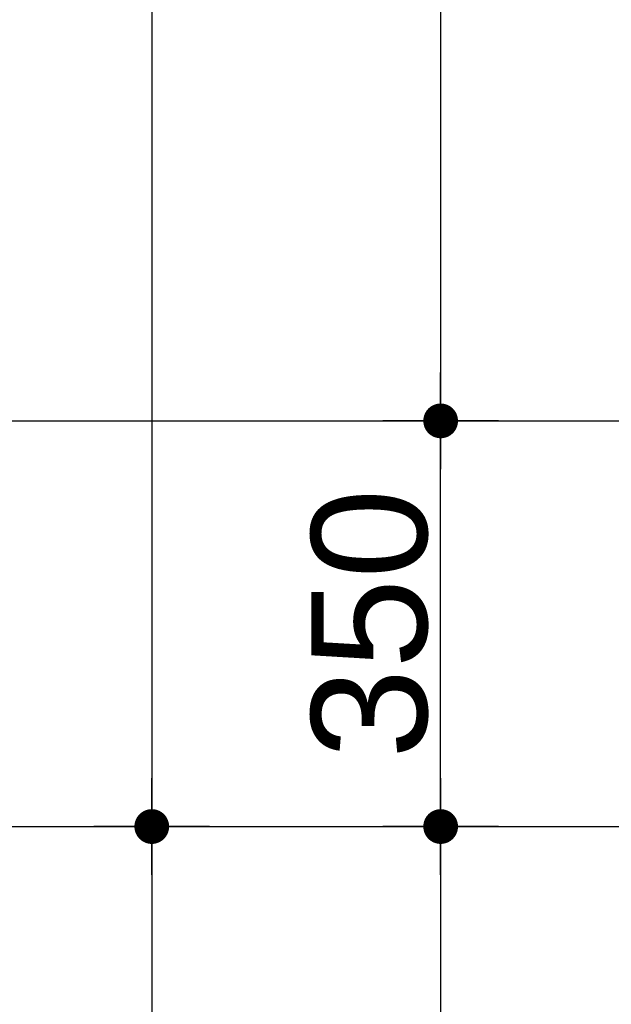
# Model space of a CAD drawing. Header units: metres. Extents: x 63115 to 703450, y -261936 to -53969.
# Tile 23 of 174: x 153414 to 153925, y -133964 to -133114. Entities that reach past the tile are written whole.
import ezdxf

# ---------------------------------------------------------------- set-up
doc = ezdxf.new("R2010")
doc.units = ezdxf.units.M
doc.header["$PDMODE"] = 35
doc.header["$PDSIZE"] = 50
doc.linetypes.add('DASHDOT2', pattern=[12.7, 6.35, -3.175, 0, -3.175])
doc.layers.get('0').update_dxf_attribs({"true_color": 0x83b7c5})
doc.layers.get('DEFPOINTS').update_dxf_attribs({"color": 6})
for name, color, linetype in [('_01-STRAMIENEN', 253, 'DASHDOT2'), ('_03-PROJECTION', 1, 'Continuous'), ('_06-DIMENSIONS', 7, 'Continuous')]:
    doc.layers.add(name, color=color, linetype=linetype)
doc.layers.add('_01Hulplijnen', color=6, linetype='Continuous', plot=False)
doc.styles.add('NIOstandard', font='arial.ttf')
doc.dimstyles.new('NIO-50-KLEIN', dxfattribs={"dimtxt": 100, "dimasz": 10, "dimexe": 2, "dimexo": 5, "dimgap": 10, "dimtad": 1, "dimdec": 0, "dimzin": 0, "dimdsep": 46, "dimtxsty": 'NIOstandard', "dimblk1": 'MAATSTR', "dimblk2": 'MAATSTR', "dimsah": 1, "dimcen": 0, "dimdle": 1.5, "dimse1": 1, "dimse2": 1, "dimclrd": 7, "dimclre": 256, "dimclrt": 256, "dimazin": 0, "dimtfac": 1, "dimtdec": 0, "dimtofl": 0, "dimtmove": 1, "dimatfit": 2, "dimldrblk": 'MAATSTR', "dimfxl": 1, "dimtvp": 1, "dimtolj": 1, "dimtzin": 0, "dimarcsym": 0})

# ---------------------------------------------------------------- blocks, each defined once
blk = doc.blocks.new('MAATSTR')
at = {"linetype": 'Continuous'}
for p, q in [((0, 5), (0, -5)), ((-4.167, 0), (4.167, 0))]:
    blk.add_line(p, q, dxfattribs=at)
at = {"linetype": 'Continuous', "const_width": 1.5}
blk.add_lwpolyline([(-0.75, 0, 1), (0.75, 0, 1)], format="xyb", close=True, dxfattribs=at)
blk = doc.blocks.new('*D256')
at = {"layer": '_06-DIMENSIONS', "color": 7, "lineweight": -2, "transparency": 16777216}
blk.add_line((-7154.36, -3410), (-7154.36, -4140), dxfattribs=at)
at = {"layer": 'DEFPOINTS', "color": 0, "transparency": 16777216}
for p in [(-6413.56, -3400), (-7154.36, -4150), (-6306.14, -4150)]:
    blk.add_point(p, dxfattribs=at)
at = {"layer": '_06-DIMENSIONS', "color": 7, "lineweight": -2, "transparency": 16777216, "xscale": 10, "yscale": 10, "zscale": 10}
for p, rotation in [((-7154.36, -3400), 90), ((-7154.36, -4150), 270)]:
    blk.add_blockref('MAATSTR', p, dxfattribs=dict(at, rotation=rotation))
at = {"layer": '_06-DIMENSIONS', "transparency": 16777216, "insert": (-7215.42, -3775), "char_height": 100, "attachment_point": 5, "rotation": 90, "style": 'NIOstandard'}
blk.add_mtext('\\A1;750', dxfattribs=at)
blk = doc.blocks.new('*D261')
at = {"layer": '_06-DIMENSIONS', "color": 7, "lineweight": -2, "transparency": 16777216}
blk.add_line((-7154.36, -3390), (-7154.36, -3060), dxfattribs=at)
at = {"layer": 'DEFPOINTS', "color": 0, "transparency": 16777216}
for p in [(-7154.36, -3050), (-6500, -3050), (-6500, -3400)]:
    blk.add_point(p, dxfattribs=at)
at = {"layer": '_06-DIMENSIONS', "color": 7, "lineweight": -2, "transparency": 16777216, "xscale": 10, "yscale": 10, "zscale": 10}
for p, rotation in [((-7154.36, -3050), 90), ((-7154.36, -3400), 270)]:
    blk.add_blockref('MAATSTR', p, dxfattribs=dict(at, rotation=rotation))
at = {"layer": '_06-DIMENSIONS', "transparency": 16777216, "insert": (-7215.45, -3225), "char_height": 100, "attachment_point": 5, "rotation": 90, "style": 'NIOstandard'}
blk.add_mtext('\\A1;350', dxfattribs=at)
blk = doc.blocks.new('*D264')
at = {"layer": '_06-DIMENSIONS', "color": 7, "lineweight": -2, "transparency": 16777216}
blk.add_line((-7154.36, -1960), (-7154.36, -3040), dxfattribs=at)
at = {"layer": 'DEFPOINTS', "color": 0, "transparency": 16777216}
for p in [(-6500, -1950), (-7154.36, -3050), (-6500, -3050)]:
    blk.add_point(p, dxfattribs=at)
at = {"layer": '_06-DIMENSIONS', "color": 7, "lineweight": -2, "transparency": 16777216, "xscale": 10, "yscale": 10, "zscale": 10}
for p, rotation in [((-7154.36, -1950), 90), ((-7154.36, -3050), 270)]:
    blk.add_blockref('MAATSTR', p, dxfattribs=dict(at, rotation=rotation))
at = {"layer": '_06-DIMENSIONS', "transparency": 16777216, "insert": (-7215.42, -2500), "char_height": 100, "attachment_point": 5, "rotation": 90, "style": 'NIOstandard'}
blk.add_mtext('\\A1;1100', dxfattribs=at)
blk = doc.blocks.new('*D271')
at = {"layer": '_06-DIMENSIONS', "color": 7, "lineweight": -2, "transparency": 16777216}
blk.add_line((-7403.87, 3390), (-7403.87, -3390), dxfattribs=at)
at = {"layer": 'DEFPOINTS', "color": 0, "transparency": 16777216}
for p in [(-6500, 3400), (-7403.87, -3400), (-6500, -3400)]:
    blk.add_point(p, dxfattribs=at)
at = {"layer": '_06-DIMENSIONS', "color": 7, "lineweight": -2, "transparency": 16777216, "xscale": 10, "yscale": 10, "zscale": 10}
for p, rotation in [((-7403.87, 3400), 90), ((-7403.87, -3400), 270)]:
    blk.add_blockref('MAATSTR', p, dxfattribs=dict(at, rotation=rotation))
at = {"layer": '_06-DIMENSIONS', "transparency": 16777216, "insert": (-7464.93, 0), "char_height": 100, "attachment_point": 5, "rotation": 90, "style": 'NIOstandard'}
blk.add_mtext('\\A1;6800', dxfattribs=at)
blk = doc.blocks.new('*D272')
at = {"layer": '_06-DIMENSIONS', "color": 7, "lineweight": -2, "transparency": 16777216}
blk.add_line((-7403.87, -3410), (-7403.87, -4140), dxfattribs=at)
at = {"layer": 'DEFPOINTS', "color": 0, "transparency": 16777216}
for p in [(-6500, -3400), (-7403.87, -4150), (-6500, -4150)]:
    blk.add_point(p, dxfattribs=at)
at = {"layer": '_06-DIMENSIONS', "color": 7, "lineweight": -2, "transparency": 16777216, "xscale": 10, "yscale": 10, "zscale": 10}
for p, rotation in [((-7403.87, -3400), 90), ((-7403.87, -4150), 270)]:
    blk.add_blockref('MAATSTR', p, dxfattribs=dict(at, rotation=rotation))
at = {"layer": '_06-DIMENSIONS', "transparency": 16777216, "insert": (-7464.93, -3775), "char_height": 100, "attachment_point": 5, "rotation": 90, "style": 'NIOstandard'}
blk.add_mtext('\\A1;750', dxfattribs=at)
blk = doc.blocks.new('*U244')
at = {"layer": '_01-STRAMIENEN'}
for points in [[(-7899.78, -3050), (6883.22, -3050)], [(-7899.78, -3400), (6883.22, -3400)]]:
    blk.add_lwpolyline(points, dxfattribs=at)
at = {"layer": '_01Hulplijnen'}
for points in [[(-7899.78, -3050), (6883.22, -3050)], [(-7899.78, -3400), (6883.22, -3400)]]:
    blk.add_lwpolyline(points, dxfattribs=at)
at = {"layer": '_06-DIMENSIONS'}
for base, p1, p2, picture, middle in [((-7403.87, -3400), (-6500, 3400), (-6500, -3400), '*D271', (-7464.93, 0)), ((-7154.36, -3050), (-6500, -1950), (-6500, -3050), '*D264', (-7215.42, -2500)), ((-7154.36, -3050), (-6500, -3400), (-6500, -3050), '*D261', (-7215.45, -3225)), ((-7403.87, -4150), (-6500, -3400), (-6500, -4150), '*D272', (-7464.93, -3775)), ((-7154.36, -4150), (-6413.56, -3400), (-6306.14, -4150), '*D256', (-7215.42, -3775))]:
    dim = blk.add_linear_dim(base=base, p1=p1, p2=p2, angle=90, dimstyle='NIO-50-KLEIN', override={"dimfxlon": 1, "dimarcsym": 1}, dxfattribs=at)
    dim.commit()
    dim.dimension.update_dxf_attribs({"geometry": picture, "text_midpoint": middle})

msp = doc.modelspace()

# ---------------------------------------------------------------- block references
at = {"layer": '_03-PROJECTION'}
msp.add_blockref('*U244', (160931.8, -130410.61), dxfattribs=at)

doc.saveas('drawing.dxf')
